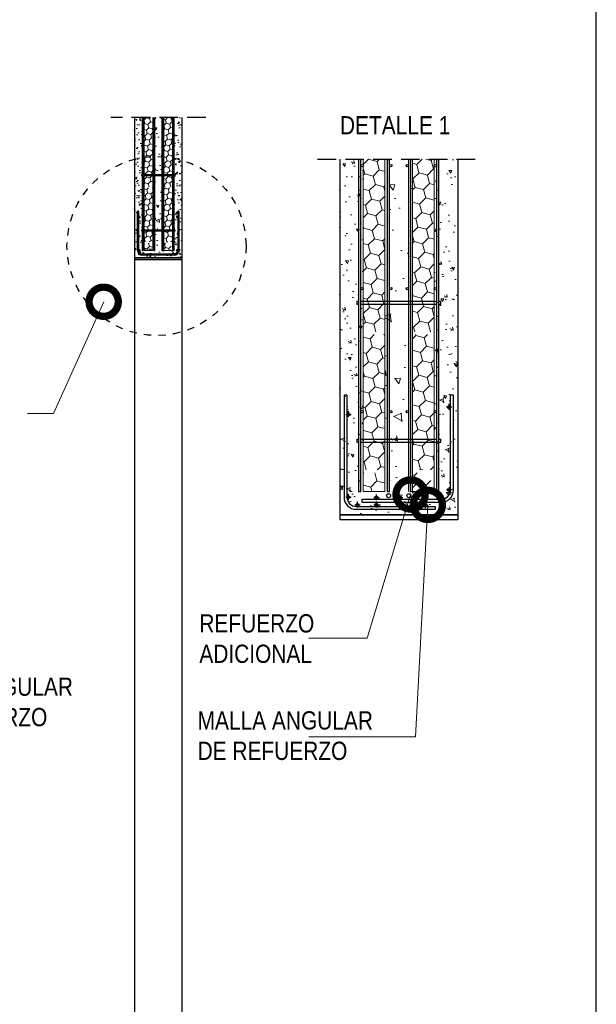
# Model space of a CAD drawing. Header units: millimetres. Extents: x 0 to 26, y 0 to 35.5.
# Tile 3 of 4: x 13.7 to 21.6, y 11.8 to 25.3. Entities that reach past the tile are written whole.
import ezdxf

# ---------------------------------------------------------------- set-up
doc = ezdxf.new("R2010")
doc.units = ezdxf.units.MM
doc.linetypes.add('CONTINUA', pattern=[0])
doc.linetypes.add('DASHED2', pattern=[9.525, 6.35, -3.175])
for name, color, linetype, lineweight in [('CONSTRUPANEL', 170, 'Continuous', 20), ('hatch', 252, 'Continuous', 0), ('LAMINA ACCESORIOS', 1, 'Continuous', 30), ('TEXTO', 7, 'DASHED2', 0)]:
    doc.layers.add(name, color=color, linetype=linetype, lineweight=lineweight)
doc.styles.add('Erika', font='techl___.ttf', dxfattribs={"height": 0.25})
doc.dimstyles.new('Erika', dxfattribs={"dimtxt": 0.25, "dimasz": 0.8, "dimexe": 0.5, "dimexo": 0.5, "dimgap": 0, "dimtad": 0, "dimlfac": 0.1, "dimzin": 1, "dimdsep": 46, "dimtxsty": 'Erika', "dimblk": 'DOTSMALL', "dimcen": 2.5, "dimse1": 1, "dimse2": 1, "dimclrd": 252, "dimclre": 252, "dimclrt": 256, "dimadec": 0, "dimazin": 0, "dimtfac": 1, "dimtmove": 0, "dimatfit": 3, "dimldrblk": 'DOTSMALL', "dimfxl": 1, "dimlwd": 0, "dimlwe": 0, "dimarcsym": 0})

# ---------------------------------------------------------------- blocks, each defined once
blk = doc.blocks.new('_DotSmall')
at = {"color": 0, "linetype": 'ByBlock', "const_width": 0.5}
blk.add_lwpolyline([(-0.0625, 0, 1), (0.0625, 0, 1)], format="xyb", close=True, dxfattribs=at)

msp = doc.modelspace()

# ---------------------------------------------------------------- hatches: boundary and pattern name
at = {"layer": 'hatch'}
h = msp.add_hatch(dxfattribs=at)
h.set_pattern_fill('AR-CONC', color=256, scale=0.001, angle=105)
h.set_pattern_definition([(155, (-1826.20291, -2352.92422), (-0.031756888, 0.180102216), [0.01905, -0.20955]), (100, (-1826.20291, -2352.92422), (-0.175425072, -0.083491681), [0.01524, -0.167640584]), (205.451445, (-1826.20556, -2352.90921), (-0.207181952, 0.096610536), [0.016190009, -0.178090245]), (151.1842, (-1826.25198, -2352.93737), (-0.029550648, 0.272723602), [0.028575, -0.314325]), (201.635558, (-1826.25444, -2352.91464), (-0.300439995, 0.16527619), [0.024285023, -0.267135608]), (96.184151, (-1826.25198, -2352.93737), (-0.300439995, 0.16527619), [0.022859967, -0.251459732]), (126, (-1826.24629, -2352.90955), (0.059539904, 0.172916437), [0.01905, -0.20955]), (71, (-1826.24629, -2352.90955), (-0.193907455, 0.012024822), [0.01524, -0.16764]), (176.451445, (-1826.24132, -2352.89514), (-0.134367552, 0.184941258), [0.016190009, -0.178089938]), (142.5, (-1826.20291, -2352.92422), (-0.0824732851, -0.0189010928), [0, -0.165608, 0, -0.17018, 0, -0.168275]), (112.5, (-1826.20291, -2352.92422), (-0.1140612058, 0.038614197), [0, -0.097028, 0, -0.161798, 0, -0.064135]), (72.5, (-1826.18825, -2352.978934), (-0.0295598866, 0.1324531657), [0, -0.0635, 0, -0.19812, 0, -0.26289]), (62.5, (-1826.18168, -2353.00347), (-0.0628987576, 0.136500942), [0, -0.08255, 0, -0.131572, 0, -0.18669])])
h.paths.add_polyline_path([(15.91, 23.998), (15.781, 23.998), (15.781, 22.195), (15.392, 22.195), (15.392, 23.998), (15.262, 23.998), (15.262, 22.076), (15.91, 22.076)])
h = msp.add_hatch(dxfattribs=at)
h.set_pattern_fill('HONEY', color=256, scale=0.015, angle=105, style=0)
h.set_pattern_definition([(105, (-25.42522, -0.926345), (-0.058328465, 0.058328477), [0.047625, -0.09525]), (225, (-25.42522, -0.926345), (-0.02134971, -0.07967817), [0.047625, -0.09525]), (165, (-25.42522, -0.926345), (-0.079678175, -0.021349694), [-0.09525, 0.047625])])
h.paths.add_polyline_path([(15.511, 22.176), (15.511, 22.279), (15.392, 22.279), (15.392, 22.176)])
h.paths.add_polyline_path([(15.662, 22.279), (15.662, 22.176), (15.781, 22.176), (15.781, 22.19), (15.744, 22.279)])
h.paths.add_polyline_path([(15.662, 22.435), (15.662, 22.294), (15.737, 22.294)])
h.paths.add_polyline_path([(15.511, 22.294), (15.511, 22.716), (15.392, 22.937), (15.392, 22.294)])
h.paths.add_polyline_path([(15.662, 23.035), (15.662, 22.435), (15.737, 22.294), (15.781, 22.294), (15.781, 23.035)])
h.paths.add_polyline_path([(15.511, 22.716), (15.511, 23.035), (15.392, 23.035), (15.392, 22.937)])
h.paths.add_polyline_path([(15.662, 23.998), (15.662, 23.051), (15.781, 23.051), (15.781, 23.998)])
h.paths.add_polyline_path([(15.511, 23.051), (15.511, 23.998), (15.392, 23.998), (15.392, 23.051)])
h = msp.add_hatch(dxfattribs=at)
h.set_pattern_fill('AR-CONC', color=256, scale=0.002, angle=105)
h.set_pattern_definition([(155, (-1816.70436, -2356.28693), (-0.063513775, 0.360204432), [0.0381, -0.4191]), (100, (-1816.70436, -2356.28693), (-0.350850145, -0.166983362), [0.03048, -0.33528117]), (205.451445, (-1816.70966, -2356.2569), (-0.414363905, 0.193221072), [0.032380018, -0.35618049]), (151.1842, (-1816.8025, -2356.31322), (-0.059101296, 0.545447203), [0.05715, -0.62865]), (201.635558, (-1816.8074, -2356.26777), (-0.60087999, 0.33055238), [0.04857005, -0.53427122]), (96.184151, (-1816.8025, -2356.3132), (-0.60087999, 0.33055238), [0.04571993, -0.50291946]), (126, (-1816.7911, -2356.25758), (0.119079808, 0.345832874), [0.0381, -0.4191]), (71, (-1816.7911, -2356.25758), (-0.38781491, 0.024049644), [0.03048, -0.33528]), (176.451445, (-1816.7812, -2356.22876), (-0.268735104, 0.369882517), [0.032380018, -0.356179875]), (142.5, (-1816.70436, -2356.28693), (-0.16494657, -0.0378021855), [0, -0.331216, 0, -0.34036, 0, -0.33655]), (112.5, (-1816.70436, -2356.28693), (-0.228122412, 0.077228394), [0, -0.194056, 0, -0.323596, 0, -0.12827]), (72.5, (-1816.67504, -2356.39635), (-0.059119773, 0.2649063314), [0, -0.127, 0, -0.39624, 0, -0.52578]), (62.5, (-1816.6619, -2356.44542), (-0.125797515, 0.273001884), [0, -0.1651, 0, -0.263144, 0, -0.37338])])
h.paths.add_polyline_path([(15.662, 23.462, 0.030823), (15.511, 23.465), (15.511, 22.176), (15.662, 22.176)])
h.paths.add_polyline_path([(15.511, 23.465, -0.030823), (15.662, 23.462), (15.662, 23.998), (15.511, 23.998)])
h = msp.add_hatch(dxfattribs=at)
h.set_pattern_fill('AR-CONC', color=256, scale=0.0025, angle=105)
h.set_pattern_definition([(155, (-4585.59033, -5918.87503), (-0.07939222, 0.45025554), [0.047625, -0.523875]), (100, (-4585.59033, -5918.87503), (-0.43856268, -0.208729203), [0.0381, -0.41910146]), (205.451445, (-4585.59695, -5918.8375), (-0.51795488, 0.24152634), [0.040475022, -0.445225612]), (151.1842, (-4585.713, -5918.9079), (-0.07387662, 0.681809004), [0.0714375, -0.7858125]), (201.635558, (-4585.71916, -5918.8511), (-0.75109999, 0.41319048), [0.06071256, -0.66783902]), (96.184151, (-4585.713, -5918.9079), (-0.75109999, 0.41319048), [0.05714992, -0.62864933]), (126, (-4585.69877, -5918.83834), (0.14884976, 0.432291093), [0.047625, -0.523875]), (71, (-4585.69877, -5918.83834), (-0.484768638, 0.030062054), [0.0381, -0.4191]), (176.451445, (-4585.68637, -5918.8023), (-0.33591888, 0.462353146), [0.040475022, -0.445224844]), (142.5, (-4585.59033, -5918.87503), (-0.206183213, -0.047252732), [0, -0.41402, 0, -0.42545, 0, -0.4206875]), (112.5, (-4585.59033, -5918.87503), (-0.2851530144, 0.0965354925), [0, -0.24257, 0, -0.404495, 0, -0.1603375]), (72.5, (-4585.55368, -5919.0118), (-0.0738997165, 0.3311329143), [0, -0.15875, 0, -0.4953, 0, -0.657225]), (62.5, (-4585.53725, -5919.07314), (-0.157246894, 0.341252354), [0, -0.206375, 0, -0.32893, 0, -0.466725])])
h.paths.add_polyline_path([(19.693, 23.43), (19.369, 23.43), (19.369, 18.876), (18.397, 18.876), (18.397, 23.43), (18.073, 23.43), (18.073, 18.556), (19.693, 18.556)])
h = msp.add_hatch(dxfattribs=at)
h.set_pattern_fill('HONEY', color=256, scale=0.0375, angle=105, style=0)
h.set_pattern_definition([(105, (-83.6461, -38.88033), (-0.14582116, 0.14582119), [0.1190625, -0.238125]), (225, (-83.6461, -38.88033), (-0.05337428, -0.19919543), [0.1190625, -0.238125]), (165, (-83.6461, -38.88033), (-0.19919544, -0.053374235), [-0.238125, 0.1190625])])
h.paths.add_polyline_path([(18.694, 18.876), (18.694, 19.132), (18.397, 19.132), (18.397, 18.876)])
h.paths.add_polyline_path([(19.072, 19.132), (19.072, 18.876), (19.369, 18.876), (19.369, 18.911), (19.277, 19.132)])
h.paths.add_polyline_path([(19.072, 19.522), (19.072, 19.171), (19.261, 19.171)])
h.paths.add_polyline_path([(18.694, 19.171), (18.694, 20.225), (18.397, 20.778), (18.397, 19.171)])
h.paths.add_polyline_path([(19.072, 21.024), (19.072, 19.522), (19.261, 19.171), (19.369, 19.171), (19.369, 21.024)])
h.paths.add_polyline_path([(18.694, 20.225), (18.694, 21.024), (18.397, 21.024), (18.397, 20.778)])
h.paths.add_polyline_path([(19.072, 23.43), (19.072, 21.063), (19.369, 21.063), (19.369, 23.43)])
h.paths.add_polyline_path([(18.694, 21.063), (18.694, 23.43), (18.397, 23.43), (18.397, 21.063)])
h = msp.add_hatch(dxfattribs=at)
h.set_pattern_fill('AR-CONC', color=256, scale=0.005, angle=105)
h.set_pattern_definition([(155, (-4561.84396, -5927.2818), (-0.15878444, 0.90051108), [0.09525, -1.04775]), (100, (-4561.844, -5927.2818), (-0.87712536, -0.41745841), [0.0762, -0.83820292]), (205.451445, (-4561.8572, -5927.20675), (-1.03590976, 0.48305268), [0.08095004, -0.89045122]), (151.1842, (-4562.0893, -5927.3475), (-0.14775324, 1.36361801), [0.142875, -1.571625]), (201.635558, (-4562.1016, -5927.2339), (-1.50219998, 0.82638096), [0.12142512, -1.33567804]), (96.184151, (-4562.0893, -5927.3475), (-1.50219998, 0.82638096), [0.11429984, -1.25729866]), (126, (-4562.06084, -5927.2084), (0.29769952, 0.864582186), [0.09525, -1.04775]), (71, (-4562.0608, -5927.2084), (-0.96953728, 0.06012411), [0.0762, -0.8382]), (176.451445, (-4562.036, -5927.1364), (-0.67183776, 0.92470629), [0.08095004, -0.89044969]), (142.5, (-4561.84396, -5927.2818), (-0.412366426, -0.094505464), [0, -0.82804, 0, -0.8509, 0, -0.841375]), (112.5, (-4561.84396, -5927.2818), (-0.57030603, 0.193070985), [0, -0.48514, 0, -0.80899, 0, -0.320675]), (72.5, (-4561.77066, -5927.55535), (-0.147799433, 0.662265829), [0, -0.3175, 0, -0.9906, 0, -1.31445]), (62.5, (-4561.7378, -5927.678), (-0.31449379, 0.68250471), [0, -0.41275, 0, -0.65786, 0, -0.93345])])
h.paths.add_polyline_path([(19.072, 22.09, 0.030823), (18.694, 22.097), (18.694, 18.876), (19.072, 18.876)])
h.paths.add_polyline_path([(18.694, 22.097, -0.030823), (19.072, 22.09), (19.072, 23.43), (18.694, 23.43)])

# ---------------------------------------------------------------- linework, layer by layer
at = {"linetype": 'DASHED2', "ltscale": 0.04}
for p, q in [((16.238, 23.998), (14.935, 23.998)), ((17.771, 23.43), (20.026, 23.43))]:
    msp.add_line(p, q, dxfattribs=at)
at = {"linetype": 'CONTINUA'}
for p, q in [((15.262, 23.998), (15.262, 11.292)), ((15.91, 23.998), (15.91, 11.292)), ((18.073, 23.43), (18.073, 18.485)), ((19.693, 23.43), (19.693, 18.485)), ((19.693, 23.43), (19.693, 18.874)), ((15.262, 22.076), (15.91, 22.076)), ((15.91, 22.076), (15.262, 22.076)), ((15.91, 22.048), (15.262, 22.048)), ((18.073, 18.556), (19.693, 18.556)), ((19.693, 18.556), (18.073, 18.556)), ((19.693, 18.485), (18.073, 18.485))]:
    msp.add_line(p, q, dxfattribs=at)
at = {"color": 254, "true_color": 0xe3e3e3}
msp.add_lwpolyline([(0, 3.653), (21.59, 3.653), (21.59, 31.593), (0, 31.593)], close=True, dxfattribs=at)
at = {"layer": 'CONSTRUPANEL', "linetype": 'CONTINUA'}
for p, q in [((15.392, 23.998), (15.392, 22.176)), ((15.511, 23.998), (15.511, 22.176)), ((15.662, 23.998), (15.662, 22.176)), ((15.781, 23.998), (15.781, 22.176)), ((18.397, 23.43), (18.397, 18.876)), ((18.694, 23.43), (18.694, 18.876)), ((19.072, 23.43), (19.072, 18.876)), ((19.369, 23.43), (19.369, 18.876)), ((15.392, 22.176), (15.511, 22.176)), ((15.662, 22.176), (15.781, 22.176)), ((18.397, 18.876), (18.694, 18.876)), ((19.072, 18.876), (19.369, 18.876))]:
    msp.add_line(p, q, dxfattribs=at)
at = {"layer": 'CONSTRUPANEL'}
msp.add_line((15.653, 22.176), (15.662, 22.176), dxfattribs=at)
at = {"layer": 'LAMINA ACCESORIOS', "linetype": 'CONTINUA'}
for p, q in [((15.356, 23.219), (15.356, 23.203)), ((15.356, 23.219), (15.366, 23.219)), ((15.379, 23.219), (15.794, 23.219)), ((15.807, 23.219), (15.817, 23.219)), ((15.817, 23.203), (15.817, 23.219)), ((15.356, 23.203), (15.366, 23.203)), ((15.379, 23.203), (15.794, 23.203)), ((15.807, 23.203), (15.817, 23.203)), ((15.356, 22.462), (15.366, 22.462)), ((15.356, 22.462), (15.356, 22.446)), ((15.356, 22.446), (15.366, 22.446)), ((15.379, 22.462), (15.794, 22.462)), ((15.379, 22.446), (15.794, 22.446)), ((15.807, 22.462), (15.817, 22.462)), ((15.807, 22.446), (15.817, 22.446)), ((15.817, 22.446), (15.817, 22.462)), ((15.366, 22.176), (15.379, 22.176)), ((15.525, 22.176), (15.538, 22.176)), ((15.637, 22.176), (15.65, 22.176)), ((15.794, 22.176), (15.807, 22.176)), ((15.794, 22.176), (15.807, 22.176)), ((18.306, 21.483), (18.306, 21.444)), ((18.306, 21.483), (18.332, 21.483)), ((18.365, 21.483), (19.401, 21.483)), ((19.434, 21.483), (19.46, 21.483)), ((19.46, 21.444), (19.46, 21.483)), ((18.306, 21.444), (18.332, 21.444)), ((18.365, 21.444), (19.401, 21.444)), ((19.434, 21.444), (19.46, 21.444)), ((18.306, 19.59), (18.332, 19.59)), ((18.306, 19.59), (18.306, 19.552)), ((18.365, 19.59), (19.401, 19.59)), ((19.434, 19.59), (19.46, 19.59)), ((19.46, 19.552), (19.46, 19.59)), ((18.306, 19.552), (18.332, 19.552)), ((18.365, 19.552), (19.401, 19.552)), ((19.434, 19.552), (19.46, 19.552)), ((18.332, 18.876), (18.364, 18.876)), ((18.725, 18.876), (18.758, 18.876)), ((19.401, 18.876), (19.434, 18.876)), ((19.401, 18.876), (19.434, 18.876))]:
    msp.add_line(p, q, dxfattribs=at)
at = {"layer": 'LAMINA ACCESORIOS'}
for p, q in [((15.303, 22.179), (15.303, 22.718)), ((15.319, 22.718), (15.303, 22.718)), ((15.319, 22.179), (15.319, 22.718)), ((15.853, 22.718), (15.853, 22.179)), ((15.87, 22.718), (15.853, 22.718)), ((15.87, 22.718), (15.87, 22.179)), ((15.313, 22.633), (15.342, 22.633)), ((15.327, 22.619), (15.327, 22.651)), ((15.86, 22.633), (15.831, 22.633)), ((15.845, 22.619), (15.845, 22.651)), ((15.313, 22.179), (15.342, 22.179)), ((15.327, 22.194), (15.327, 22.161)), ((15.395, 22.137), (15.366, 22.137)), ((15.803, 22.129), (15.369, 22.129)), ((15.381, 22.151), (15.381, 22.119)), ((15.792, 22.151), (15.792, 22.119)), ((15.86, 22.179), (15.831, 22.179)), ((15.845, 22.164), (15.845, 22.197)), ((15.803, 22.113), (15.369, 22.113)), ((18.173, 20.196), (18.133, 20.196)), ((19.633, 20.196), (19.592, 20.196)), ((18.194, 19.896), (18.194, 19.977)), ((19.609, 20.032), (19.536, 20.032)), ((19.572, 19.996), (19.572, 20.077)), ((18.157, 19.932), (18.23, 19.932)), ((19.609, 18.896), (19.536, 18.896)), ((19.572, 18.933), (19.572, 18.852)), ((18.157, 18.797), (18.23, 18.797)), ((18.194, 18.76), (18.194, 18.841)), ((18.382, 18.73), (18.382, 18.771)), ((18.541, 18.791), (18.614, 18.791)), ((18.577, 18.754), (18.577, 18.835)), ((18.866, 18.791), (18.939, 18.791)), ((18.902, 18.754), (18.902, 18.835)), ((19.209, 18.791), (19.281, 18.791)), ((19.245, 18.827), (19.245, 18.746)), ((18.28, 18.691), (18.353, 18.691)), ((18.317, 18.655), (18.317, 18.736)), ((18.541, 18.691), (18.614, 18.691)), ((18.577, 18.655), (18.577, 18.736)), ((18.866, 18.691), (18.939, 18.691)), ((18.902, 18.655), (18.902, 18.736)), ((19.209, 18.691), (19.281, 18.691)), ((19.245, 18.728), (19.245, 18.647)), ((19.384, 18.631), (19.384, 18.671))]:
    msp.add_line(p, q, dxfattribs=at)
at = {"layer": 'LAMINA ACCESORIOS', "linetype": 'CONTINUA'}
for points in [[(15.366, 23.998), (15.366, 22.176)], [(15.379, 22.176), (15.379, 23.998)], [(15.525, 23.998), (15.525, 22.176)], [(15.538, 22.176), (15.538, 23.998)], [(15.637, 23.998), (15.637, 22.176)], [(15.65, 22.176), (15.65, 23.998)], [(15.794, 23.998), (15.794, 22.176)], [(15.807, 22.176), (15.807, 23.998)], [(18.332, 23.43), (18.332, 18.876)], [(18.364, 18.876), (18.365, 23.43)], [(18.725, 23.43), (18.725, 18.876)], [(18.758, 18.876), (18.758, 23.43)], [(19.017, 23.43), (19.016, 18.876)], [(19.049, 18.876), (19.049, 23.43)], [(19.401, 23.43), (19.401, 18.876)], [(19.434, 18.876), (19.434, 23.43)]]:
    msp.add_lwpolyline(points, dxfattribs=at)
at = {"layer": 'LAMINA ACCESORIOS'}
for points in [[(18.133, 20.196), (18.133, 18.796, 0.414214), (18.298, 18.631), (19.384, 18.631)], [(18.173, 20.196), (18.173, 18.796, 0.414214), (18.298, 18.671), (19.384, 18.671)], [(18.382, 18.771), (19.467, 18.771, 0.414214), (19.592, 18.896), (19.592, 20.196)], [(18.382, 18.73), (19.467, 18.73, 0.414214), (19.633, 18.896), (19.633, 20.196)]]:
    msp.add_lwpolyline(points, format="xyb", dxfattribs=at)
at = {"layer": 'LAMINA ACCESORIOS', "linetype": 'CONTINUA'}
for centre, radius in [((15.386, 23.991), 0.00648), ((15.545, 23.991), 0.00648), ((15.631, 23.991), 0.00648), ((15.787, 23.991), 0.00648), ((18.381, 23.339), 0.0162), ((18.774, 23.339), 0.0162), ((19, 23.339), 0.0162), ((19.385, 23.339), 0.0162), ((15.386, 23.287), 0.00648), ((15.545, 23.287), 0.00648), ((15.631, 23.287), 0.00648), ((15.787, 23.287), 0.00648), ((15.327, 22.633), 0.0081), ((15.386, 22.613), 0.00648), ((15.545, 22.613), 0.00648), ((15.631, 22.613), 0.00648), ((15.787, 22.613), 0.00648), ((15.845, 22.633), 0.0081), ((15.327, 22.179), 0.0081), ((15.381, 22.137), 0.0081), ((15.792, 22.137), 0.0081), ((15.845, 22.179), 0.0081), ((18.381, 21.654), 0.0162), ((18.774, 21.654), 0.0162), ((19, 21.654), 0.0162), ((19.385, 21.654), 0.0162), ((18.381, 19.969), 0.0162), ((18.774, 19.969), 0.0162), ((19, 19.969), 0.0162), ((19.385, 19.969), 0.0162), ((19.572, 20.032), 0.0203), ((18.194, 19.932), 0.0203), ((19.572, 18.896), 0.0203), ((18.194, 18.797), 0.0203), ((18.577, 18.791), 0.0203), ((18.902, 18.791), 0.0203), ((19.245, 18.791), 0.0203), ((18.317, 18.691), 0.0203), ((18.577, 18.691), 0.0203), ((18.902, 18.691), 0.0203), ((19.245, 18.691), 0.0203)]:
    msp.add_circle(centre, radius, dxfattribs=at)
at = {"layer": 'LAMINA ACCESORIOS'}
for centre in [(18.743, 18.817), (19.022, 18.817)]:
    msp.add_circle(centre, 0.0276, dxfattribs=at)
for centre, radius, start, end in [((15.369, 22.179), 0.0662, 180, 270), ((15.369, 22.179), 0.05, 180, 270), ((15.803, 22.179), 0.05, 270, 0), ((15.803, 22.179), 0.0662, 270, 0)]:
    msp.add_arc(centre, radius, start, end, dxfattribs=at)
at = {"layer": 'TEXTO', "linetype": 'DASHED2', "lineweight": 30, "ltscale": 0.001}
msp.add_circle((15.563, 22.239), 1.227, dxfattribs=at)

# ---------------------------------------------------------------- texts
at = {"layer": 'TEXTO', "linetype": 'ByBlock', "lineweight": 0, "char_height": 0.25, "style": 'Erika'}
for s, insert, attachment_point in [('DETALLE 1', (18.077, 24.018), 1), ('REFUERZO \\PADICIONAL', (16.15, 17.193), 1), ('MALLA ANGULAR\\PDE REFUERZO ', (12.015, 15.655), 7), ('MALLA ANGULAR\\PDE REFUERZO ', (16.126, 15.863), 1)]:
    msp.add_mtext(s, dxfattribs=dict(at, insert=insert, attachment_point=attachment_point))

# ---------------------------------------------------------------- leaders
at = {"layer": 'TEXTO', "linetype": 'ByBlock', "lineweight": 0}
for points in [[(14.839, 21.475), (14.153, 19.944), (13.793, 19.944)], [(19.045, 18.834), (18.451, 16.866), (17.651, 16.866)], [(19.281, 18.691), (19.114, 15.513), (17.651, 15.513)]]:
    msp.add_leader(points, dimstyle='Erika', override={"dimgap": 0, "dimtad": 0}, dxfattribs=at)

doc.saveas('drawing.dxf')
